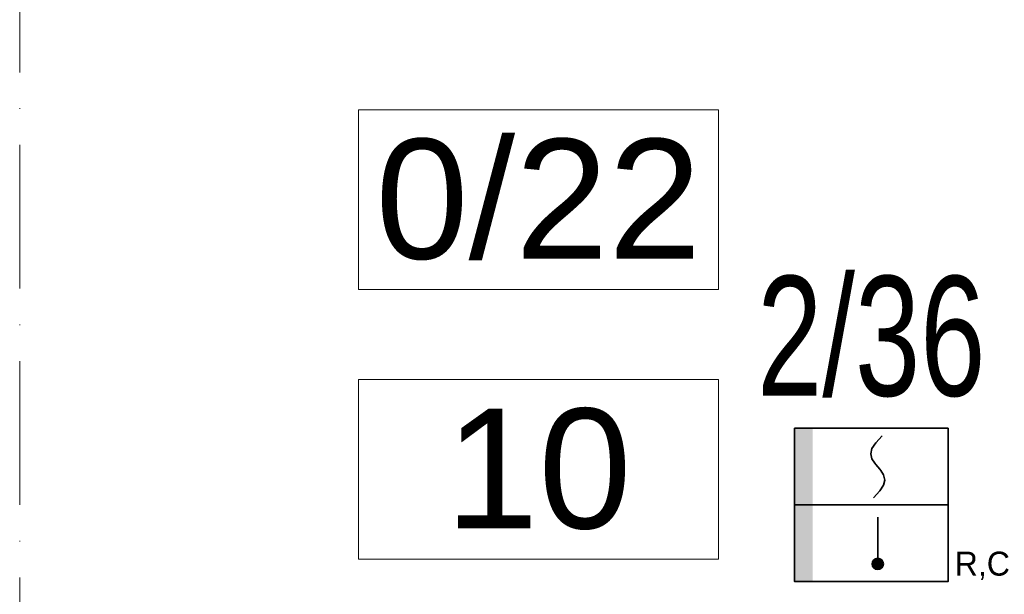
# Model space of a CAD drawing. Header units: millimetres. Extents: x 167773 to 185035, y -114105 to -66770.
# Tile 41 of 114: x 174612 to 174776, y -96505 to -96409. Entities that reach past the tile are written whole.
import ezdxf
from ezdxf.enums import TextEntityAlignment as Align

# ---------------------------------------------------------------- set-up
doc = ezdxf.new("R2010")
doc.units = ezdxf.units.MM
doc.linetypes.add('ACAD_ISO10W100', pattern=[18, 12, -3, 0, -3])
for name, color, linetype, lineweight in [('a-op_text', 7, 'Continuous', 9), ('a-osie', 20, 'ACAD_ISO10W100', 9), ('EL_Linia SSP', 240, 'Continuous', 35)]:
    doc.layers.add(name, color=color, linetype=linetype, lineweight=lineweight)
doc.styles.add('Arial', font='arial.ttf')
doc.styles.add('PPAB_100', font='arial.ttf', dxfattribs={"height": 18})

# ---------------------------------------------------------------- blocks, each defined once
blk = doc.blocks.new('A$C5690186C')
at = {"layer": 'EL_Linia SSP', "lineweight": 5}
h = blk.add_hatch(color=256, dxfattribs=at)
h.set_gradient(color1=(255, 0, 0), color2=(224, 0, 0), one_color=1, name='INVSPHERICAL')
h.paths.add_polyline_path([(-9.8, 0), (-9.8, 12.8), (-12.8, 12.8), (-12.8, 0)])
h.paths.add_polyline_path([(-9.8, -12.8), (-9.8, 0), (-12.8, 0), (-12.8, -12.8)])
at = {"layer": 'EL_Linia SSP'}
blk.add_hatch(color=256, dxfattribs=at).paths.add_polyline_path([(2.02, -9.84, 1), (0.15, -9.84, 1)])
at = {"layer": 'EL_Linia SSP', "color": 1, "linetype": 'Continuous'}
for p, q in [((0.74, 10.35), (1.79, 11.52)), ((0.11, 9.39), (0.74, 10.35)), ((-0.1, 8.54), (0.11, 9.39)), ((0.11, 7.68), (-0.1, 8.54)), ((0.58, 6.96), (0.11, 7.68)), ((0.74, 6.72), (0.58, 6.96)), ((1.07, 6.34), (0.74, 6.72)), ((1.07, 6.34), (1.41, 5.97)), ((1.41, 5.97), (1.57, 5.73)), ((1.57, 5.73), (2.04, 5.01)), ((2.04, 5.01), (2.25, 4.15)), ((2.04, 3.3), (1.41, 2.34)), ((2.25, 4.15), (2.04, 3.3)), ((1.41, 2.34), (0.36, 1.16))]:
    blk.add_line(p, q, dxfattribs=at)
at = {"layer": 'EL_Linia SSP'}
for p, q in [((-12.8, 0), (12.8, 0)), ((1.08, -2.06), (1.08, -9.84))]:
    blk.add_line(p, q, dxfattribs=at)
blk.add_lwpolyline([(-12.8, 12.8), (12.8, 12.8), (12.8, -12.8), (-12.8, -12.8)], close=True, dxfattribs=at)
blk.add_circle((1.08, -9.84), 0.938, dxfattribs=at)
at = {"layer": 'EL_Linia SSP', "color": 1}
blk.add_text('R,C', height=4, dxfattribs=at).set_placement((13.91, -11.8))

msp = doc.modelspace()

# ---------------------------------------------------------------- linework, layer by layer
at = {"layer": 'a-op_text', "ltscale": 0.5}
for points in [[(174668.44, -96453.95), (174668.44, -96423.95), (174728.44, -96423.95), (174728.44, -96453.95)], [(174668.44, -96498.95), (174668.44, -96468.95), (174728.44, -96468.95), (174728.44, -96498.95)]]:
    msp.add_lwpolyline(points, close=True, dxfattribs=at)
at = {"layer": 'a-osie', "ltscale": 2}
msp.add_line((174611.94, -97211.89), (174611.94, -96011.89), dxfattribs=at)

# ---------------------------------------------------------------- block references
at = {"layer": 'EL_Linia SSP'}
msp.add_blockref('A$C5690186C', (174753.94, -96489.89), dxfattribs=at)

# ---------------------------------------------------------------- texts
at = {"layer": 'a-op_text', "ltscale": 0.5, "char_height": 20, "width": 60, "attachment_point": 5, "style": 'PPAB_100'}
for s, insert in [('0/{\\fArial|b0|i0|c238|p34;22}', (174698.44, -96438.95)), ('{\\fArial|b0|i0|c238|p34;10}', (174698.44, -96483.95))]:
    msp.add_mtext(s, dxfattribs=dict(at, insert=insert))
at = {"layer": 'EL_Linia SSP', "style": 'Arial', "width": 0.7}
msp.add_text('2/36', height=20, dxfattribs=at).set_placement((174753.94, -96471.68), align=Align.CENTER)

doc.saveas('drawing.dxf')
